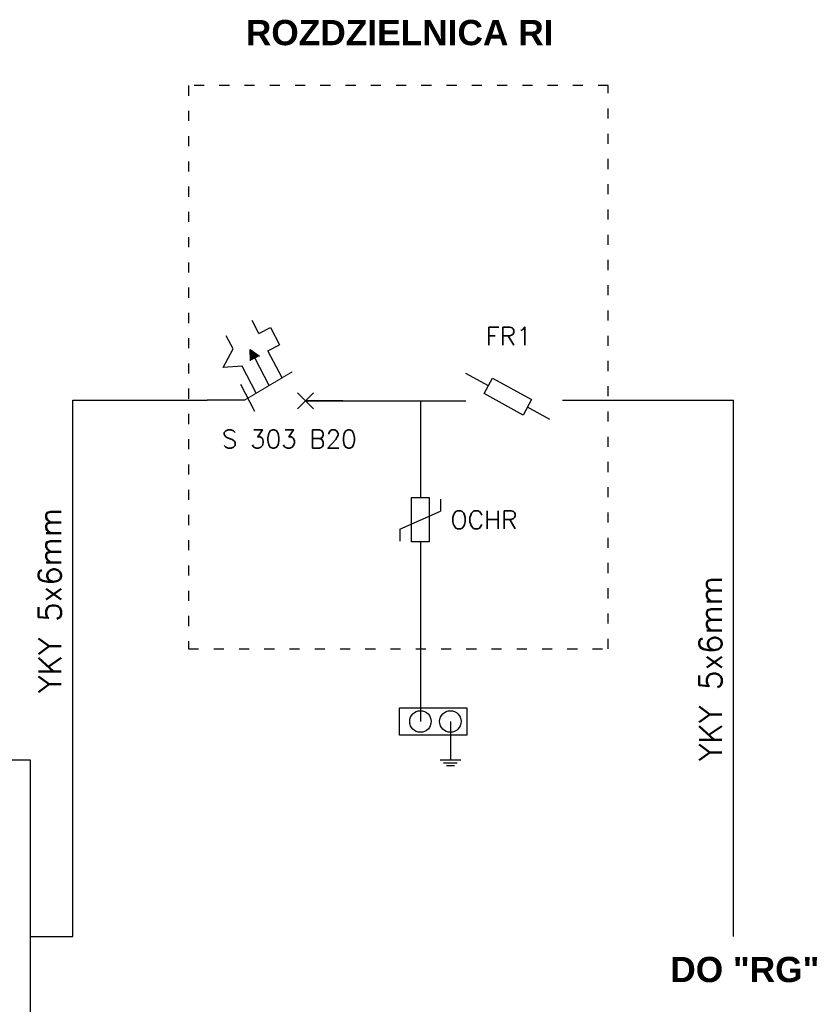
# Model space of a CAD drawing. Header units: millimetres. Extents: x -6697 to 21546, y -3389 to 18959.
# Tile 40 of 153: x -3960 to -3022, y 5906 to 7076. Entities that reach past the tile are written whole.
import ezdxf

# ---------------------------------------------------------------- set-up
doc = ezdxf.new("R2010")
doc.units = ezdxf.units.MM
for name, pattern in [('ACAD_ISO03W100', [30, 12, -18]), ('DASHED', [0.75, 0.5, -0.25]), ('DOT', [0.25, 0, -0.25])]:
    doc.linetypes.add(name, pattern=pattern)
doc.layers.add('2', color=4, linetype='DASHED', lineweight=20)
doc.layers.add('opisy', color=7, linetype='Continuous')
doc.styles.add('Arial', font='arial.ttf')
doc.styles.add('Hager_styl', font='SIMPLEX.SHX')

msp = doc.modelspace()

# ---------------------------------------------------------------- hatches: boundary and pattern name
at = {"linetype": 'DOT', "transparency": 33554687}
h = msp.add_hatch(color=1, dxfattribs=at)
h.dxf.hatch_style = 1
h.set_gradient(color1=(255, 0, 0), color2=(255, 0, 0), tint=0.41)
h.paths.add_polyline_path([(-3686.03, 6670.75), (-3675.3, 6676.37), (-3686.34, 6684.38)])

# ---------------------------------------------------------------- linework, layer by layer
at = {"color": 1, "linetype": 'ByBlock'}
for p, q in [((-3676.05, 6703.14), (-3684.18, 6718.66)), ((-3676.05, 6703.14), (-3662.45, 6710.27)), ((-3662.45, 6710.27), (-3651.71, 6689.78)), ((-3706.67, 6685.01), (-3714.8, 6700.53)), ((-3718.47, 6663.02), (-3706.67, 6685.01)), ((-3665.31, 6682.65), (-3651.71, 6689.78)), ((-3648.52, 6650.6), (-3665.31, 6682.65)), ((-3663.87, 6641.51), (-3680.67, 6673.56)), ((-3695.93, 6664.52), (-3718.47, 6663.02)), ((-3679.13, 6632.47), (-3695.93, 6664.52)), ((-3680.75, 6610.52), (-3697.54, 6642.57)), ((-3630.11, 6613.76), (-3611.02, 6632.85)), ((-3611.02, 6613.76), (-3630.11, 6632.85))]:
    msp.add_line(p, q, dxfattribs=at)
at = {"color": 1}
for p, q in [((-3686.03, 6670.75), (-3686.34, 6684.38)), ((-3686.34, 6684.38), (-3675.3, 6676.37)), ((-3693.19, 6624.15), (-3737.43, 6624.15)), ((-3576.33, 6623.31), (-3620.57, 6623.31))]:
    msp.add_line(p, q, dxfattribs=at)
for p, q in [((-3403.44, 6641.09), (-3430.21, 6655.79)), ((-3330.34, 6600.94), (-3357.12, 6615.65)), ((-3460.17, 6506.26), (-3460.17, 6492.29)), ((-3508.71, 6470.67), (-3460.17, 6492.29)), ((-3508.71, 6470.67), (-3508.71, 6456.7))]:
    msp.add_line(p, q)
at = {"color": 251}
for p, q in [((-3897.01, 5986.78), (-3897.01, 6624.15)), ((-3897.01, 6624.15), (-3737.43, 6624.15)), ((-3620.57, 6623.31), (-3430.38, 6623.31)), ((-3484.16, 6623.31), (-3484.16, 6508.56)), ((-3315.3, 6624.15), (-3112.18, 6624.15)), ((-3112.18, 5986.78), (-3112.18, 6624.15)), ((-3484.16, 6455.71), (-3484.16, 6242.32)), ((-3448.57, 6242.32), (-3448.57, 6196.65)), ((-3460.89, 6196.65), (-3436.24, 6196.65)), ((-3456.7, 6193.3), (-3440.59, 6193.3)), ((-3453.17, 6190.06), (-3443.7, 6190.06)), ((-3947.58, 5986.78), (-3897.01, 5986.78))]:
    msp.add_line(p, q, dxfattribs=at)
at = {"linetype": 'ACAD_ISO03W100', "elevation": 0}
msp.add_lwpolyline([(-3759.68, 6328.62), (-3261.09, 6328.62), (-3261.09, 6997.7), (-3759.68, 6997.7)], close=True, dxfattribs=at)
at = {"elevation": 0}
for points in [[(-3352.02, 6624.92), (-3362.21, 6606.37), (-3408.53, 6631.82), (-3398.35, 6650.36)], [(-3494.88, 6508.56), (-3473.72, 6508.56), (-3473.72, 6455.71), (-3494.88, 6455.71)], [(-3508.97, 6258.58), (-3428.84, 6258.58), (-3428.84, 6225.96), (-3508.97, 6225.96)], [(-4363.52, 6196.88), (-3947.58, 6196.88), (-3947.58, 5776.68), (-4363.52, 5776.68)]]:
    msp.add_lwpolyline(points, close=True, dxfattribs=at)
for centre in [(-3484.16, 6242.32), (-3448.57, 6242.32)]:
    msp.add_circle(centre, 12.77)
at = {"layer": '2', "color": 1, "linetype": 'ByBlock'}
msp.add_line((-3693.19, 6624.15), (-3636.35, 6657.81), dxfattribs=at)

# ---------------------------------------------------------------- texts
at = {"char_height": 21.6, "attachment_point": 1, "style": 'Hager_styl'}
for s, insert, width in [('FR1', (-3406.58, 6710.85), 79.0202), ('S 303 B20', (-3719.93, 6588.6), 213.407), ('OCHR', (-3448.43, 6492.73), 79.0202)]:
    msp.add_mtext(s, dxfattribs=dict(at, insert=insert, width=width))
at = {"char_height": 27, "width": 5.775655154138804e-13, "attachment_point": 1, "rotation": 90, "style": 'Hager_styl'}
for insert in [(-3937.94, 6276.16), (-3153.1, 6195.26)]:
    msp.add_mtext('YKY 5x6mm', dxfattribs=dict(at, insert=insert))
at = {"layer": 'opisy', "char_height": 30, "width": 1601.3502, "attachment_point": 5, "line_spacing_factor": 0.9, "style": 'Arial'}
for s, insert in [('{\\fArial|b1|i0|c238|p34;ROZDZIELNICA RI}', (-3508.81, 7060.49)), ('{\\fArial|b1|i0|c238|p34;DO "RG"}', (-3098.81, 5947.49))]:
    msp.add_mtext(s, dxfattribs=dict(at, insert=insert))

doc.saveas('drawing.dxf')
